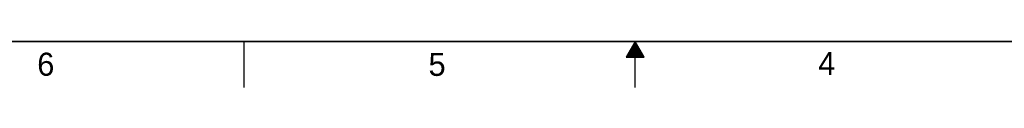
# Model space of a CAD drawing. Header units: inches. Extents: x 0 to 34, y 0 to 22.
# Tile 15 of 50: x 10.3 to 21, y 0 to 0.5. Entities that reach past the tile are written whole.
import ezdxf

# ---------------------------------------------------------------- set-up
doc = ezdxf.new("R2010")
doc.units = ezdxf.units.IN
doc.header["$LTSCALE"] = 1.87
doc.header["$MEASUREMENT"] = 0
doc.layers.get('0').update_dxf_attribs({"linetype": 'CONTINUOUS'})
doc.styles.add('TEXTSTYLE_2', font='txt')

msp = doc.modelspace()

# ---------------------------------------------------------------- linework, layer by layer
at = {"color": 2, "linetype": 'CONTINUOUS'}
for p, q in [((12.75, 0), (12.75, 0.5)), ((17, 0.5), (16.902, 0.33)), ((16.96, 0.43), (17.04, 0.43)), ((16.965, 0.44), (17.035, 0.44)), ((16.971, 0.45), (17.029, 0.45)), ((16.977, 0.46), (17.023, 0.46)), ((16.983, 0.47), (17.017, 0.47)), ((16.988, 0.48), (17.012, 0.48)), ((16.994, 0.49), (17.006, 0.49)), ((17.098, 0.33), (17, 0.5)), ((17, 0), (17, 0.5)), ((16.902, 0.33), (17.098, 0.33)), ((16.908, 0.34), (17.092, 0.34)), ((16.913, 0.35), (17.087, 0.35)), ((16.919, 0.36), (17.081, 0.36)), ((16.925, 0.37), (17.075, 0.37)), ((16.931, 0.38), (17.069, 0.38)), ((16.937, 0.39), (17.064, 0.39)), ((16.942, 0.4), (17.058, 0.4)), ((16.948, 0.41), (17.052, 0.41)), ((16.954, 0.42), (17.046, 0.42))]:
    msp.add_line(p, q, dxfattribs=at)
at = {"color": 7, "linetype": 'CONTINUOUS', "const_width": 0.02}
msp.add_lwpolyline([(0.5, 0.5), (33.5, 0.5)], dxfattribs=at)

# ---------------------------------------------------------------- texts
at = {"color": 2, "linetype": 'CONTINUOUS', "char_height": 0.25, "width": 0.25, "attachment_point": 1, "line_spacing_factor": 0.9, "style": 'TEXTSTYLE_2'}
for s, insert in [('6', (10.503, 0.378)), ('5', (14.754, 0.376)), ('4', (18.988, 0.387))]:
    msp.add_mtext(s, dxfattribs=dict(at, insert=insert))

doc.saveas('drawing.dxf')
